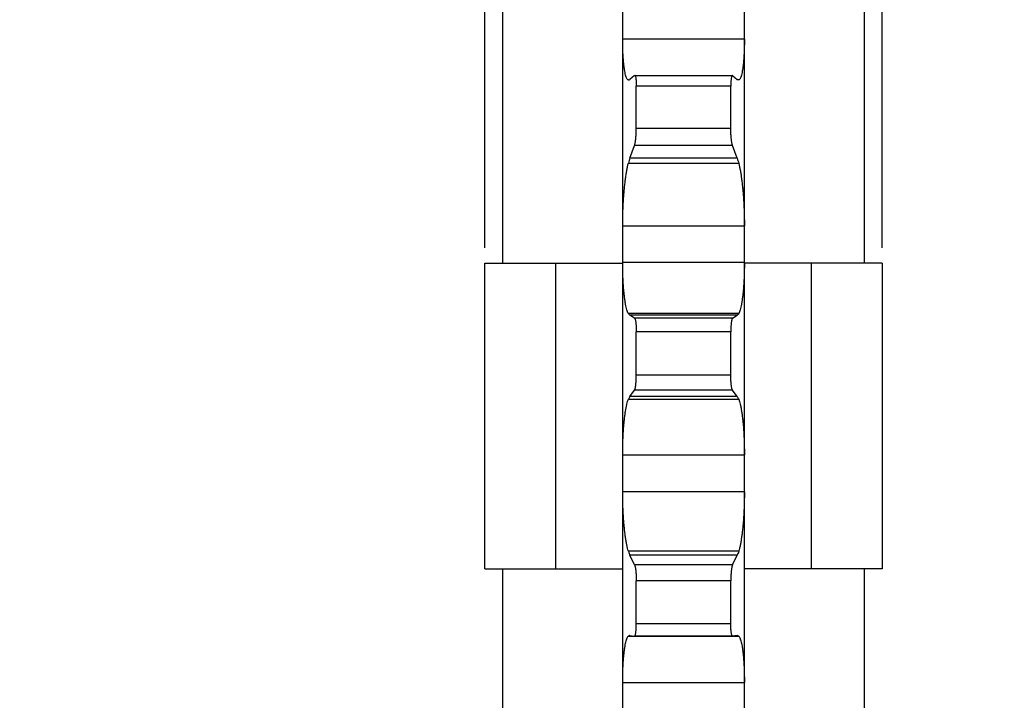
# Model space of a CAD drawing. Header units: inches. Extents: x 0 to 22, y 0 to 17.
# Tile 4 of 6: x 14.6 to 18.6, y 7.6 to 10.4. Entities that reach past the tile are written whole.
import ezdxf

# ---------------------------------------------------------------- set-up
doc = ezdxf.new("R2010")
doc.units = ezdxf.units.IN
doc.header["$LTSCALE"] = 1.21
doc.header["$MEASUREMENT"] = 0
doc.layers.get('0').update_dxf_attribs({"linetype": 'CONTINUOUS'})
doc.layers.add('ALL_FEATURES', color=7, linetype='CONTINUOUS')
doc.styles.get("Standard").update_dxf_attribs({"font": 'txt', "width": 0.8})
doc.dimstyles.new('DIMSTYLE_1', dxfattribs={"dimtxt": 0.1875, "dimasz": 0.1875, "dimexe": 0.18, "dimexo": 0.0625, "dimgap": 0.09, "dimtad": 0, "dimtih": 1, "dimtoh": 1, "dimzin": 4, "dimdsep": 46, "dimtxsty": 'STANDARD', "dimblk": 'CLOSED', "dimblk1": 'CLOSED', "dimblk2": 'CLOSED', "dimcen": 0.09, "dimadec": 0, "dimazin": 0, "dimtp": 0.01, "dimtm": 0.01, "dimtfac": 1, "dimtofl": 0, "dimtmove": 0, "dimatfit": 3, "dimldrblk": 'CLOSED', "dimfxl": 1, "dimtolj": 1, "dimtzin": 4, "dimarcsym": 0})

# ---------------------------------------------------------------- blocks, each defined once
blk = doc.blocks.new('_CLOSED')
at = {"color": 0, "linetype": 'BYBLOCK'}
for p, q in [((0, 0), (-1, 0.167)), ((-1, 0.167), (-1, -0.167)), ((-1, -0.167), (0, 0)), ((-1, 0), (0, 0))]:
    blk.add_line(p, q, dxfattribs=at)
blk = doc.blocks.new('*D1')
at = {"color": 3, "linetype": 'CONTINUOUS'}
for p, q in [((16.5079, 9.495), (16.5079, 15.4442)), ((18.1329, 9.495), (18.1329, 15.4442)), ((16.5079, 15.3192), (16.0079, 15.3192)), ((18.1329, 15.3192), (18.6329, 15.3192))]:
    blk.add_line(p, q, dxfattribs=at)
at = {"color": 3, "linetype": 'CONTINUOUS', "xscale": 0.1875, "yscale": 0.1875, "zscale": 0.1875}
blk.add_blockref('_CLOSED', (16.5079, 15.3192), dxfattribs=at)
at = {"color": 3, "linetype": 'CONTINUOUS', "xscale": 0.1875, "yscale": 0.1875, "zscale": 0.1875, "rotation": 180}
blk.add_blockref('_CLOSED', (18.1329, 15.3192), dxfattribs=at)
at = {"color": 3, "linetype": 'CONTINUOUS', "insert": (17.1151, 15.4129), "char_height": 0.1875, "width": 1.05, "attachment_point": 2, "line_spacing_factor": 0.9}
blk.add_mtext('1.63\\P[41,3]\\PNOMINAL', dxfattribs=at)
blk = doc.blocks.new('*D2')
at = {"color": 3, "linetype": 'CONTINUOUS'}
for p, q in [((17.0574, 13.8261), (2.7553, 13.8261)), ((2.8803, 13.8261), (2.8803, 9.4733)), ((2.8803, 3.7714), (2.8803, 8.5358)), ((17.0645, 3.7714), (2.7553, 3.7714))]:
    blk.add_line(p, q, dxfattribs=at)
at = {"color": 3, "linetype": 'CONTINUOUS', "xscale": 0.1875, "yscale": 0.1875, "zscale": 0.1875}
for p, rotation in [((2.8803, 13.8261), 90), ((2.8803, 3.7714), 270)]:
    blk.add_blockref('_CLOSED', p, dxfattribs=dict(at, rotation=rotation))
at = {"color": 3, "linetype": 'CONTINUOUS', "insert": (2.7303, 9.3795), "char_height": 0.1875, "width": 1.05, "attachment_point": 2, "line_spacing_factor": 0.9}
blk.add_mtext('10.05\\P[255,4]\\PNOMINAL', dxfattribs=at)

msp = doc.modelspace()

# ---------------------------------------------------------------- linework, layer by layer
at = {"color": 7, "linetype": 'CONTINUOUS'}
for p, q in [((17.0714, 4.2002), (17.0714, 13.1017)), ((17.5693, 4.2002), (17.5693, 13.1017)), ((17.5693, 10.3483), (17.0714, 10.3483)), ((17.1199, 10.1992), (17.1007, 10.1833)), ((17.1199, 10.1992), (17.1208, 10.1996)), ((17.1208, 10.1996), (17.5199, 10.1996)), ((17.5208, 10.1992), (17.5199, 10.1996)), ((17.5208, 10.1992), (17.5401, 10.1833)), ((17.0947, 10.1814), (17.0959, 10.1813)), ((17.0968, 10.1814), (17.0959, 10.1814)), ((17.127, 9.9835), (17.127, 10.1557)), ((17.5138, 10.1557), (17.127, 10.1557)), ((17.5138, 9.9835), (17.5138, 10.1557)), ((17.546, 10.1814), (17.5439, 10.1814)), ((17.546, 10.1814), (17.5448, 10.1813)), ((17.5138, 9.9835), (17.127, 9.9835)), ((17.1007, 9.8611), (17.1199, 9.914)), ((17.5208, 9.914), (17.1199, 9.914)), ((17.5401, 9.8611), (17.5208, 9.914)), ((17.0947, 9.8415), (17.546, 9.8415)), ((17.5401, 9.8611), (17.1007, 9.8611)), ((17.0714, 9.5848), (17.5693, 9.5848)), ((17.5693, 9.4355), (17.0714, 9.4355)), ((17.546, 9.2261), (17.0947, 9.2261)), ((17.5401, 9.2191), (17.1007, 9.2191)), ((17.1199, 9.207), (17.1007, 9.2191)), ((17.5208, 9.207), (17.1199, 9.207)), ((17.5208, 9.207), (17.5401, 9.2191)), ((17.127, 8.9737), (17.127, 9.1513)), ((17.5138, 9.1513), (17.127, 9.1513)), ((17.5138, 8.9737), (17.5138, 9.1513)), ((17.5138, 8.9737), (17.127, 8.9737)), ((17.1007, 8.8867), (17.1199, 8.9128)), ((17.5208, 8.9128), (17.1199, 8.9128)), ((17.5401, 8.8867), (17.5208, 8.9128)), ((17.0947, 8.8755), (17.546, 8.8755)), ((17.5401, 8.8867), (17.1007, 8.8867)), ((17.0714, 8.6479), (17.5693, 8.6479)), ((17.5693, 8.497), (17.0714, 8.497)), ((17.546, 8.2536), (17.0947, 8.2536)), ((17.5401, 8.2381), (17.1007, 8.2381)), ((17.1199, 8.1984), (17.1007, 8.2381)), ((17.5208, 8.1984), (17.5401, 8.2381)), ((17.5208, 8.1984), (17.1199, 8.1984)), ((17.5138, 8.1329), (17.127, 8.1329)), ((17.127, 7.9571), (17.127, 8.1329)), ((17.5138, 7.9571), (17.5138, 8.1329)), ((17.5138, 7.9571), (17.127, 7.9571)), ((17.0947, 7.9066), (17.546, 7.9066)), ((17.1007, 7.9092), (17.1001, 7.9092)), ((17.1007, 7.9092), (17.1199, 7.9072)), ((17.1199, 7.9072), (17.12, 7.9072)), ((17.5207, 7.9072), (17.12, 7.9072)), ((17.5208, 7.9072), (17.5207, 7.9072)), ((17.5401, 7.9092), (17.5208, 7.9072)), ((17.5401, 7.9092), (17.5406, 7.9092)), ((17.0714, 7.7175), (17.5693, 7.7175))]:
    msp.add_line(p, q, dxfattribs=at)
for points, knots in [([(17.0947, 10.1814), (17.0935, 10.1817), (17.091, 10.1834), (17.0882, 10.1877), (17.0855, 10.1939), (17.083, 10.2021), (17.0807, 10.2122), (17.0786, 10.2241), (17.0768, 10.2377), (17.0752, 10.2529), (17.0738, 10.2696), (17.0728, 10.2876), (17.072, 10.3069), (17.0715, 10.3273), (17.0714, 10.3412), (17.0714, 10.3483)], [0, 0, 0, 0, 0.021099, 0.050332, 0.089636, 0.139414, 0.19983, 0.270357, 0.350376, 0.439874, 0.538004, 0.643646, 0.756574, 0.875863, 1, 1, 1, 1]), ([(17.5693, 10.3483), (17.5693, 10.3412), (17.5692, 10.3273), (17.5687, 10.3069), (17.568, 10.2876), (17.5669, 10.2696), (17.5656, 10.2529), (17.564, 10.2377), (17.5621, 10.2241), (17.56, 10.2122), (17.5577, 10.2021), (17.5552, 10.1939), (17.5525, 10.1877), (17.5497, 10.1834), (17.5472, 10.1817), (17.546, 10.1814)], [0, 0, 0, 0, 0.124137, 0.243426, 0.356354, 0.461996, 0.560126, 0.649624, 0.729643, 0.80017, 0.860586, 0.910364, 0.949668, 0.978901, 1, 1, 1, 1]), ([(17.1208, 10.1996), (17.1209, 10.1996), (17.1214, 10.1996), (17.1225, 10.1985), (17.1234, 10.1965), (17.1243, 10.1932), (17.1251, 10.189), (17.1257, 10.1838), (17.1263, 10.1777), (17.1267, 10.1709), (17.1269, 10.1635), (17.127, 10.1583), (17.127, 10.1557)], [0, 0, 0, 0, 0.004811, 0.035563, 0.085668, 0.158847, 0.25437, 0.370942, 0.506791, 0.658405, 0.824247, 1, 1, 1, 1]), ([(17.5199, 10.1996), (17.5198, 10.1996), (17.5193, 10.1996), (17.5183, 10.1985), (17.5174, 10.1965), (17.5164, 10.1932), (17.5157, 10.189), (17.515, 10.1838), (17.5144, 10.1777), (17.514, 10.1709), (17.5138, 10.1635), (17.5138, 10.1583), (17.5138, 10.1557)], [0, 0, 0, 0, 0.004811, 0.035563, 0.085668, 0.158847, 0.25437, 0.370942, 0.506791, 0.658405, 0.824247, 1, 1, 1, 1]), ([(17.0959, 10.1813), (17.0965, 10.1813), (17.0983, 10.1816), (17.0998, 10.1825), (17.1007, 10.1833)], [0, 0, 0, 0, 0.332976, 1, 1, 1, 1]), ([(17.5448, 10.1813), (17.5442, 10.1813), (17.5424, 10.1816), (17.5409, 10.1825), (17.5401, 10.1833)], [0, 0, 0, 0, 0.332976, 1, 1, 1, 1]), ([(17.1199, 9.914), (17.1203, 9.9153), (17.1212, 9.9181), (17.1223, 9.9229), (17.1233, 9.9287), (17.1242, 9.9353), (17.125, 9.9425), (17.1257, 9.9503), (17.1263, 9.9584), (17.1267, 9.9667), (17.1269, 9.9751), (17.127, 9.9807), (17.127, 9.9835)], [0, 0, 0, 0, 0.056726, 0.127772, 0.211403, 0.30675, 0.411284, 0.523185, 0.640536, 0.760274, 0.881155, 1, 1, 1, 1]), ([(17.5208, 9.914), (17.5204, 9.9153), (17.5195, 9.9181), (17.5185, 9.9229), (17.5174, 9.9287), (17.5165, 9.9353), (17.5157, 9.9425), (17.515, 9.9503), (17.5145, 9.9584), (17.5141, 9.9667), (17.5138, 9.9751), (17.5138, 9.9807), (17.5138, 9.9835)], [0, 0, 0, 0, 0.056726, 0.127772, 0.211403, 0.30675, 0.411284, 0.523185, 0.640536, 0.760274, 0.881155, 1, 1, 1, 1]), ([(17.0714, 9.5848), (17.0714, 9.5924), (17.0716, 9.6077), (17.072, 9.6306), (17.0728, 9.6534), (17.0739, 9.676), (17.0752, 9.6982), (17.0768, 9.7198), (17.0787, 9.7406), (17.0808, 9.7605), (17.0832, 9.7793), (17.0857, 9.7969), (17.0885, 9.8132), (17.0914, 9.8279), (17.0936, 9.8372), (17.0947, 9.8415)], [0, 0, 0, 0, 0.088211, 0.177254, 0.265991, 0.353646, 0.440011, 0.52409, 0.605014, 0.68271, 0.756461, 0.825435, 0.889427, 0.947883, 1, 1, 1, 1]), ([(17.1007, 9.8611), (17.0996, 9.8581), (17.0975, 9.8516), (17.0956, 9.845), (17.0947, 9.8415)], [0, 0, 0, 0, 0.467308, 1, 1, 1, 1]), ([(17.5401, 9.8611), (17.5411, 9.8581), (17.5433, 9.8516), (17.5451, 9.845), (17.546, 9.8415)], [0, 0, 0, 0, 0.467308, 1, 1, 1, 1]), ([(17.546, 9.8415), (17.5471, 9.8372), (17.5493, 9.8279), (17.5522, 9.8132), (17.555, 9.7969), (17.5575, 9.7793), (17.5599, 9.7605), (17.562, 9.7406), (17.5639, 9.7198), (17.5655, 9.6982), (17.5669, 9.676), (17.5679, 9.6534), (17.5687, 9.6306), (17.5692, 9.6077), (17.5693, 9.5924), (17.5693, 9.5848)], [0, 0, 0, 0, 0.052117, 0.110573, 0.174565, 0.243539, 0.31729, 0.394986, 0.47591, 0.559989, 0.646354, 0.734009, 0.822746, 0.911789, 1, 1, 1, 1]), ([(17.0947, 9.2261), (17.0935, 9.2282), (17.0912, 9.2332), (17.0884, 9.2418), (17.0856, 9.2524), (17.0831, 9.2647), (17.0808, 9.2787), (17.0787, 9.2943), (17.0768, 9.3113), (17.0752, 9.3296), (17.0738, 9.3491), (17.0728, 9.3696), (17.072, 9.391), (17.0715, 9.4131), (17.0714, 9.428), (17.0714, 9.4355)], [0, 0, 0, 0, 0.03431, 0.077396, 0.128865, 0.188319, 0.255613, 0.330012, 0.410817, 0.497969, 0.590601, 0.687643, 0.788873, 0.893436, 1, 1, 1, 1]), ([(17.5693, 9.4355), (17.5693, 9.428), (17.5692, 9.4131), (17.5687, 9.391), (17.5679, 9.3696), (17.5669, 9.3491), (17.5655, 9.3296), (17.5639, 9.3113), (17.5621, 9.2943), (17.5599, 9.2787), (17.5576, 9.2647), (17.5551, 9.2524), (17.5524, 9.2418), (17.5495, 9.2332), (17.5472, 9.2282), (17.546, 9.2261)], [0, 0, 0, 0, 0.106564, 0.211127, 0.312357, 0.409399, 0.502031, 0.589183, 0.669988, 0.744387, 0.811681, 0.871135, 0.922604, 0.96569, 1, 1, 1, 1]), ([(17.0947, 9.2261), (17.0956, 9.2246), (17.0973, 9.222), (17.0995, 9.2198), (17.1007, 9.2191)], [0, 0, 0, 0, 0.562013, 1, 1, 1, 1]), ([(17.546, 9.2261), (17.5451, 9.2246), (17.5434, 9.222), (17.5412, 9.2198), (17.5401, 9.2191)], [0, 0, 0, 0, 0.562013, 1, 1, 1, 1]), ([(17.1199, 9.207), (17.1204, 9.2067), (17.1213, 9.2054), (17.1223, 9.2028), (17.1233, 9.1992), (17.1242, 9.1945), (17.125, 9.1889), (17.1257, 9.1825), (17.1263, 9.1754), (17.1267, 9.1677), (17.1269, 9.1596), (17.127, 9.1541), (17.127, 9.1513)], [0, 0, 0, 0, 0.031332, 0.080014, 0.146666, 0.231193, 0.331603, 0.446224, 0.573159, 0.709095, 0.852629, 1, 1, 1, 1]), ([(17.5208, 9.207), (17.5203, 9.2067), (17.5194, 9.2054), (17.5184, 9.2028), (17.5174, 9.1992), (17.5165, 9.1945), (17.5157, 9.1889), (17.515, 9.1825), (17.5145, 9.1754), (17.5141, 9.1677), (17.5138, 9.1596), (17.5138, 9.1541), (17.5138, 9.1513)], [0, 0, 0, 0, 0.031332, 0.080014, 0.146666, 0.231193, 0.331603, 0.446224, 0.573159, 0.709095, 0.852629, 1, 1, 1, 1]), ([(17.1199, 8.9128), (17.1204, 8.9134), (17.1212, 8.9153), (17.1223, 8.9186), (17.1233, 8.923), (17.1242, 8.9284), (17.125, 8.9346), (17.1257, 8.9415), (17.1263, 8.9491), (17.1267, 8.957), (17.1269, 8.9653), (17.127, 8.9709), (17.127, 8.9737)], [0, 0, 0, 0, 0.040144, 0.097164, 0.170301, 0.259047, 0.361163, 0.474901, 0.598349, 0.728277, 0.863343, 1, 1, 1, 1]), ([(17.5208, 8.9128), (17.5203, 8.9134), (17.5195, 8.9153), (17.5184, 8.9186), (17.5174, 8.923), (17.5165, 8.9284), (17.5157, 8.9346), (17.515, 8.9415), (17.5145, 8.9491), (17.5141, 8.957), (17.5138, 8.9653), (17.5138, 8.9709), (17.5138, 8.9737)], [0, 0, 0, 0, 0.040144, 0.097164, 0.170301, 0.259047, 0.361163, 0.474901, 0.598349, 0.728277, 0.863343, 1, 1, 1, 1]), ([(17.0714, 8.6479), (17.0714, 8.6555), (17.0715, 8.6707), (17.072, 8.6933), (17.0728, 8.7154), (17.0738, 8.7368), (17.0752, 8.7574), (17.0768, 8.777), (17.0787, 8.7955), (17.0808, 8.8127), (17.0831, 8.8285), (17.0857, 8.8427), (17.0884, 8.8553), (17.0913, 8.8661), (17.0935, 8.8726), (17.0947, 8.8755)], [0, 0, 0, 0, 0.099654, 0.198382, 0.294924, 0.388455, 0.478758, 0.564789, 0.645677, 0.721356, 0.791116, 0.854176, 0.910357, 0.95917, 1, 1, 1, 1]), ([(17.1007, 8.8867), (17.0995, 8.8852), (17.0973, 8.8815), (17.0956, 8.8776), (17.0947, 8.8755)], [0, 0, 0, 0, 0.448158, 1, 1, 1, 1]), ([(17.5401, 8.8867), (17.5412, 8.8852), (17.5434, 8.8815), (17.5451, 8.8776), (17.546, 8.8755)], [0, 0, 0, 0, 0.448158, 1, 1, 1, 1]), ([(17.546, 8.8755), (17.5472, 8.8726), (17.5494, 8.8661), (17.5523, 8.8553), (17.555, 8.8427), (17.5576, 8.8285), (17.5599, 8.8127), (17.562, 8.7955), (17.5639, 8.777), (17.5655, 8.7574), (17.5669, 8.7368), (17.5679, 8.7154), (17.5687, 8.6933), (17.5692, 8.6707), (17.5693, 8.6555), (17.5693, 8.6479)], [0, 0, 0, 0, 0.04083, 0.089643, 0.145824, 0.208884, 0.278644, 0.354323, 0.435211, 0.521242, 0.611545, 0.705076, 0.801618, 0.900346, 1, 1, 1, 1]), ([(17.0947, 8.2536), (17.0936, 8.2573), (17.0914, 8.2652), (17.0885, 8.278), (17.0857, 8.2925), (17.0832, 8.3085), (17.0808, 8.3259), (17.0787, 8.3445), (17.0768, 8.3643), (17.0752, 8.385), (17.0738, 8.4065), (17.0728, 8.4286), (17.072, 8.4512), (17.0716, 8.474), (17.0714, 8.4893), (17.0714, 8.497)], [0, 0, 0, 0, 0.046734, 0.100617, 0.160917, 0.227104, 0.298979, 0.375734, 0.456653, 0.541664, 0.629899, 0.720336, 0.812765, 0.906385, 1, 1, 1, 1]), ([(17.5693, 8.497), (17.5693, 8.4893), (17.5692, 8.474), (17.5687, 8.4512), (17.5679, 8.4286), (17.5669, 8.4065), (17.5655, 8.385), (17.5639, 8.3643), (17.562, 8.3445), (17.5599, 8.3259), (17.5576, 8.3085), (17.555, 8.2925), (17.5523, 8.278), (17.5494, 8.2652), (17.5472, 8.2573), (17.546, 8.2536)], [0, 0, 0, 0, 0.093615, 0.187235, 0.279664, 0.370101, 0.458336, 0.543347, 0.624266, 0.701021, 0.772896, 0.839083, 0.899383, 0.953266, 1, 1, 1, 1]), ([(17.0947, 8.2536), (17.0956, 8.2508), (17.0974, 8.2455), (17.0996, 8.2404), (17.1007, 8.2381)], [0, 0, 0, 0, 0.54085, 1, 1, 1, 1]), ([(17.546, 8.2536), (17.5451, 8.2508), (17.5433, 8.2455), (17.5412, 8.2404), (17.5401, 8.2381)], [0, 0, 0, 0, 0.54085, 1, 1, 1, 1]), ([(17.1199, 8.1984), (17.1204, 8.1975), (17.1212, 8.1951), (17.1223, 8.191), (17.1233, 8.1859), (17.1242, 8.1799), (17.125, 8.1732), (17.1257, 8.1658), (17.1263, 8.1579), (17.1267, 8.1497), (17.1269, 8.1413), (17.127, 8.1357), (17.127, 8.1329)], [0, 0, 0, 0, 0.048735, 0.113144, 0.19185, 0.284123, 0.387556, 0.50036, 0.620615, 0.745178, 0.872757, 1, 1, 1, 1]), ([(17.5208, 8.1984), (17.5204, 8.1975), (17.5195, 8.1951), (17.5184, 8.191), (17.5174, 8.1859), (17.5165, 8.1799), (17.5157, 8.1732), (17.515, 8.1658), (17.5145, 8.1579), (17.5141, 8.1497), (17.5138, 8.1413), (17.5138, 8.1357), (17.5138, 8.1329)], [0, 0, 0, 0, 0.048735, 0.113144, 0.19185, 0.284123, 0.387556, 0.50036, 0.620615, 0.745178, 0.872757, 1, 1, 1, 1]), ([(17.12, 7.9072), (17.1204, 7.9072), (17.1214, 7.9078), (17.1223, 7.9097), (17.1234, 7.9126), (17.1242, 7.9165), (17.1251, 7.9214), (17.1257, 7.9273), (17.1263, 7.9339), (17.1267, 7.9412), (17.1269, 7.949), (17.127, 7.9544), (17.127, 7.9571)], [0, 0, 0, 0, 0.022298, 0.061737, 0.120681, 0.199988, 0.298087, 0.413437, 0.544185, 0.686926, 0.8402, 1, 1, 1, 1]), ([(17.5207, 7.9072), (17.5203, 7.9072), (17.5193, 7.9078), (17.5184, 7.9097), (17.5174, 7.9126), (17.5165, 7.9165), (17.5157, 7.9214), (17.515, 7.9273), (17.5144, 7.9339), (17.5141, 7.9412), (17.5138, 7.949), (17.5138, 7.9544), (17.5138, 7.9571)], [0, 0, 0, 0, 0.022298, 0.061737, 0.120681, 0.199988, 0.298087, 0.413437, 0.544185, 0.686926, 0.8402, 1, 1, 1, 1]), ([(17.0714, 7.7175), (17.0714, 7.7248), (17.0715, 7.7393), (17.072, 7.7606), (17.0728, 7.781), (17.0738, 7.8004), (17.0752, 7.8186), (17.0768, 7.8355), (17.0786, 7.8509), (17.0807, 7.8647), (17.0831, 7.8768), (17.0856, 7.8871), (17.0883, 7.8955), (17.0911, 7.9019), (17.0935, 7.9054), (17.0947, 7.9066)], [0, 0, 0, 0, 0.114644, 0.226007, 0.332673, 0.433753, 0.529023, 0.617387, 0.697981, 0.770764, 0.835062, 0.89021, 0.936151, 0.972695, 1, 1, 1, 1]), ([(17.1001, 7.9092), (17.0993, 7.9092), (17.0972, 7.9087), (17.0956, 7.9074), (17.0947, 7.9066)], [0, 0, 0, 0, 0.406251, 1, 1, 1, 1]), ([(17.5406, 7.9092), (17.5415, 7.9092), (17.5435, 7.9087), (17.5451, 7.9074), (17.546, 7.9066)], [0, 0, 0, 0, 0.406251, 1, 1, 1, 1]), ([(17.546, 7.9066), (17.5473, 7.9054), (17.5496, 7.9019), (17.5524, 7.8955), (17.5551, 7.8871), (17.5576, 7.8768), (17.56, 7.8647), (17.5621, 7.8509), (17.5639, 7.8355), (17.5656, 7.8186), (17.5669, 7.8004), (17.568, 7.781), (17.5687, 7.7606), (17.5692, 7.7393), (17.5693, 7.7248), (17.5693, 7.7175)], [0, 0, 0, 0, 0.027305, 0.063849, 0.10979, 0.164938, 0.229236, 0.302019, 0.382613, 0.470977, 0.566247, 0.667327, 0.773993, 0.885356, 1, 1, 1, 1])]:
    msp.add_open_spline(points, degree=3, knots=knots, dxfattribs=at)
at = {"layer": 'ALL_FEATURES', "color": 7, "linetype": 'CONTINUOUS'}
for p, q in [((16.5804, 9.4325), (16.5804, 10.8325)), ((18.0604, 9.4325), (18.0604, 10.8325)), ((16.5079, 8.1825), (16.5079, 9.4325)), ((16.5079, 9.4325), (17.0714, 9.4325)), ((16.7974, 8.1825), (16.7974, 9.4325)), ((18.1329, 9.4325), (17.5693, 9.4325)), ((17.8433, 8.1825), (17.8433, 9.4325)), ((18.1329, 9.4325), (18.1329, 8.1825)), ((16.5079, 8.1825), (17.0714, 8.1825)), ((16.5804, 6.7825), (16.5804, 8.1825)), ((18.1329, 8.1825), (17.5693, 8.1825)), ((18.0604, 6.7825), (18.0604, 8.1825))]:
    msp.add_line(p, q, dxfattribs=at)

# ---------------------------------------------------------------- dimensions: what is measured, and where the dimension line sits
at = {"color": 3, "linetype": 'CONTINUOUS'}
dim = msp.add_linear_dim(base=(18.1328604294, 15.3191983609), p1=(16.5078604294, 9.4949769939), p2=(18.1328604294, 9.4949769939), text='<>\\PNOMINAL', dimstyle='DIMSTYLE_1', dxfattribs=at)
dim.commit()
dim.dimension.update_dxf_attribs({"geometry": '*D1', "text_midpoint": (16.9275970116, 15.0379483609), "dimtype": 160})
dim = msp.add_linear_dim(base=(2.8803, 3.7714), p1=(17.0574, 13.8261), p2=(17.0645, 3.7714), angle=270, text='<>\\PNOMINAL', dimstyle='DIMSTYLE_1', dxfattribs=at)
dim.commit()
dim.dimension.update_dxf_attribs({"geometry": '*D2', "text_midpoint": (2.5803, 9.0045), "dimtype": 160})

doc.saveas('drawing.dxf')
